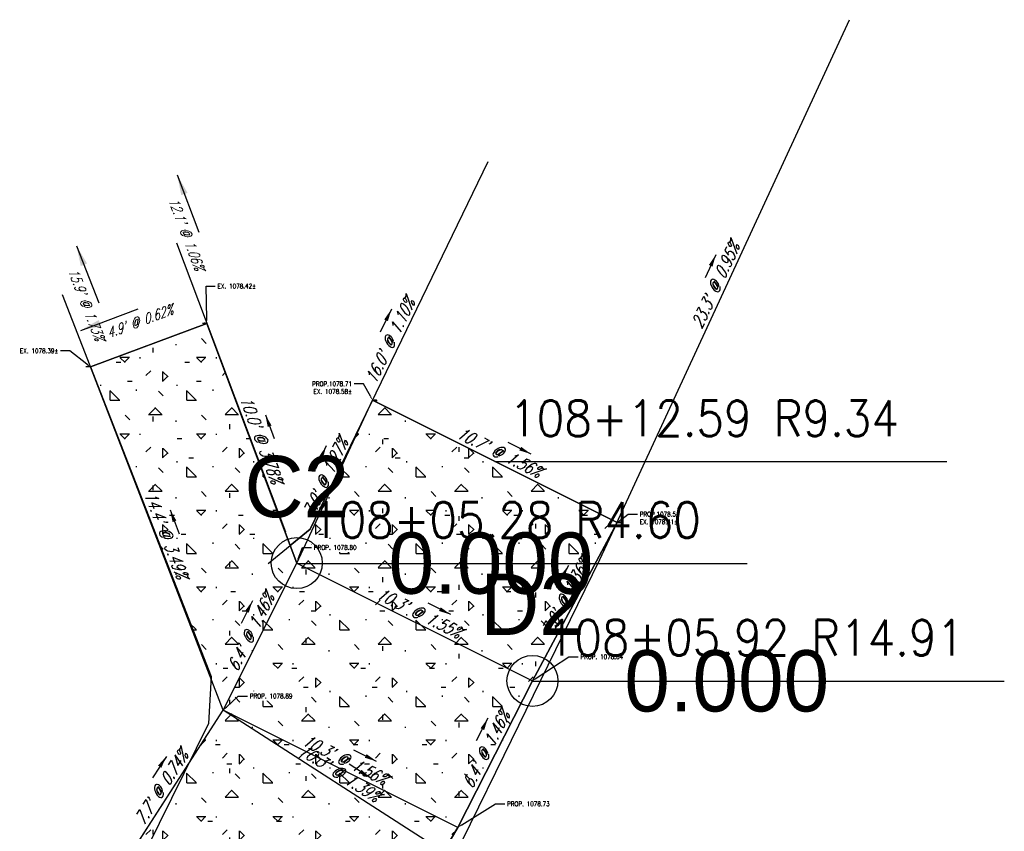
# Model space of a CAD drawing. Extents: x 167754 to 212748, y 396132 to 454338.
# Tile 91 of 147: x 212471 to 212510, y 396493 to 396525. Entities that reach past the tile are written whole.
import ezdxf
from ezdxf import colors
from ezdxf.entities.mleader import LeaderData, LeaderLine
from ezdxf.enums import TextEntityAlignment as Align
from ezdxf.math import Vec2, Vec3

# ---------------------------------------------------------------- set-up
doc = ezdxf.new("R2010")
doc.units = 0
doc.header["$MEASUREMENT"] = 0
doc.layers.get('0').update_dxf_attribs({"linetype": 'CONTINUOUS'})
for name, color, linetype, plot in [('0_3DP_MAT', 181, 'CONTINUOUS', False), ('0_EX. 3DP', 31, 'CONTINUOUS', False), ('0_QUANTITIES_PAVEMENT REMOVED', 130, 'CONTINUOUS', False)]:
    doc.layers.add(name, color=color, linetype=linetype, plot=plot)
for name, color, linetype in [('PNTDESC', 3, 'CONTINUOUS'), ('PNTELEV', 5, 'CONTINUOUS'), ('PNTNO', 7, 'CONTINUOUS'), ('PNTS', 1, 'CONTINUOUS'), ('PV_P_CURB', 3, 'CONTINUOUS'), ('PV_P_CURB_RAMP', 3, 'CONTINUOUS'), ('PV_P_CURB_RAMP_HATCH', 3, 'CONTINUOUS'), ('PV_P_GRADE_BREAKS', 3, 'CONTINUOUS'), ('PV_P_WALK', 3, 'CONTINUOUS'), ('SC_SCRATCH-6', 6, 'CONTINUOUS')]:
    doc.layers.add(name, color=color, linetype=linetype)
doc.styles.add('PTXT', font='TXT')
doc.styles.add('romans', font='romans.shx', dxfattribs={"width": 0.75, "oblique": 22.5})
doc.styles.get("Standard").update_dxf_attribs({"font": 'romans.shx', "width": 0.9})
doc.dimstyles.new('4P', dxfattribs={"dimscale": 4, "dimtxt": 0.14, "dimasz": 0.14, "dimexe": 0.05, "dimexo": 0.05, "dimgap": 0.05, "dimtad": 1, "dimzin": 0, "dimdsep": 46, "dimtxsty": 'romans', "dimcen": 0, "dimdle": 0.1, "dimclrd": 1, "dimclre": 1, "dimclrt": 7, "dimaunit": 1, "dimadec": 4, "dimazin": 0, "dimtfac": 1, "dimtmove": 0, "dimatfit": 2, "dimfxl": 1, "dimtvp": 1, "dimtolj": 1, "dimtzin": 0, "dimarcsym": 0})

# ---------------------------------------------------------------- blocks, each defined once
blk = doc.blocks.new('SPT4')
at = {"color": 0, "linetype": 'Continuous'}
blk.add_circle((0, 0), 0.5, dxfattribs=at)
blk = doc.blocks.new('SRVPNO1')
at = {"layer": 'PNTDESC', "style": 'PTXT'}
blk.add_attdef('DESC2', text='', height=1, dxfattribs=at).set_placement((0, -1.75), align=Align.CENTER)
at = {"layer": 'PNTELEV', "style": 'PTXT'}
blk.add_attdef('ELEV2', (1.5, -0.5), '', height=1, dxfattribs=at)
at = {"layer": 'PNTNO', "style": 'PTXT'}
blk.add_attdef('PT#', text='', height=1, dxfattribs=at).set_placement((0, 0.75), align=Align.CENTER)

msp = doc.modelspace()

# ---------------------------------------------------------------- hatches: boundary and pattern name
at = {"layer": 'PV_P_CURB_RAMP_HATCH', "transparency": 33554495}
h = msp.add_hatch(dxfattribs=at)
h.set_pattern_fill('CONCRE', color=256, scale=3, pattern_type=2)
h.set_pattern_definition([(0, (0, 0), (3, 3), [0.375, -2.625]), (90, (0, 0), (-3, 3), [0.375, -2.625]), (135, (0.375, 0), (-2.999999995, 2e-16), [0.5303301, -3.7123107]), (0, (0.375, 1.6875), (3, 3), [0.375, -2.625]), (45, (0.5625, 1.5), (0, 2.999999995), [0.2651649, -3.9774756]), (135, (0.5625, 1.5), (-2.999999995, 2e-16), [0.2651649, -3.9774756]), (0, (1.5, 2.4375), (3, 3), [0.5303301, -2.4696699]), (45, (1.5, 2.4375), (0, 2.999999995), [0.375, -3.8676408]), (135, (2.0303, 2.4375), (-2.999999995, 2e-16), [0.375, -3.8676408]), (90, (2.0625, 0.75), (-3, 3), [0.375, -2.625]), (45, (2.0625, 0.75), (0, 2.999999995), [0.2651649, -3.9774756]), (135, (2.25, 0.9375), (-2.999999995, 2e-16), [0.2651649, -3.9774756]), (0, (0.375, 0.75), (3, 3), [0.1875, -2.5125]), (0, (2.625, 1.5), (3, 3), [0.1875, -2.5125]), (90, (1.6875, 1.875), (-3, 3), [0.1875, -2.5125]), (135, (2.0625, 0.1875), (-2.999999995, 2e-16), [0.2651649, -3.9774756]), (135, (0.75, 2.25), (-2.999999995, 2e-16), [0.2651649, -3.9774756]), (45, (1.4062, 0.9844), (0, 2.999999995), [0.2651649, -3.9774756]), (90, (1.0312, 0.375), (-3, 3), [0.046875, -2.953125]), (90, (1.172, 1.6406), (-3, 3), [0.046875, -2.953125]), (90, (2.578, 2.1562), (-3, 3), [0.046875, -2.953125]), (90, (2.625, 0.5625), (-3, 3), [0.046875, -2.953125])])
h.paths.add_polyline_path([(212472.137, 396486.526), (212479.435, 396497.849), (212474.223, 396511.312), (212478.787, 396513.02), (212482.316, 396503.619), (212485.291, 396510.002), (212494.879, 396505.215), (212491.56, 396499.003), (212488.679, 396493.234), (212487.233, 396490.337), (212490.641, 396481.304), (212486.053, 396479.579), (212483.943, 396485.765), (212476.634, 396474.406)])

# ---------------------------------------------------------------- linework, layer by layer
at = {"layer": '0_EX. 3DP'}
for points in [[(212481.198, 396503.605, 1078.613), (212482.847, 396504.945, 1078.64), (212489.818, 396519.367, 1078.464)], [(212477.598, 396516.174, 1078.382), (212481.868, 396504.847, 1078.51)], [(212487.808, 396490.708, 1078.678), (212490.444, 396496.085, 1078.57), (212494.205, 396503.757, 1078.422)]]:
    msp.add_polyline3d(points, dxfattribs=at)
at = {"layer": 'PV_P_CURB_RAMP', "elevation": 1078.861}
msp.add_lwpolyline([(212479.427, 396497.855), (212474.223, 396511.312)], dxfattribs=at)

# ---------------------------------------------------------------- texts
at = {"layer": '0_3DP_MAT', "style": 'romans', "oblique": 22.5, "width": 0.75}
for s, height, rotation, p in [("12.1' @ 1.06%", 0.4, 290.6552, (212477.8, 396516.465)), ("23.3' @ 0.95%", 0.48, 65.1921, (212498.952, 396514.409)), ("15.9' @ 1.73%", 0.4, 291.3013, (212473.877, 396513.692)), ("4.9' @ 0.62%", 0.4, 20.517, (212476.225, 396512.915)), ("10.7' @ 1.56%", 0.48, 333.4692, (212490.156, 396507.751)), ("6.4' @ 1.46%", 0.48, 62.9911, (212489.953, 396496.204))]:
    msp.add_text(s, height=height, rotation=rotation, dxfattribs=at).set_placement(p, align=Align.CENTER)
at = {"layer": '0_3DP_MAT', "color": 211, "style": 'romans', "oblique": 22.5, "width": 0.75}
for s, rotation, p in [("10.0' @ 3.78%", 290.5724, (212480.701, 396508.375)), ("7.0' @ 1.27%", 65.0063, (212483.658, 396506.878)), ("14.4' @ 3.49%", 291.1413, (212476.974, 396504.641)), ("7.0' @ 1.36%", 61.8813, (212493.078, 396502.185)), ("10.3' @ 1.55%", 333.4692, (212487.009, 396501.454)), ("6.4' @ 1.46%", 63.3808, (212480.728, 396500.808)), ("10.3' @ 1.56%", 333.4647, (212484.101, 396495.7)), ("10.3' @ 1.39%", 327.2394, (212483.861, 396495.192)), ("7.7' @ 0.74%", 57.2397, (212477.203, 396494.694))]:
    msp.add_text(s, height=0.48, rotation=rotation, dxfattribs=at).set_placement(p, align=Align.CENTER)
at = {"layer": 'SC_SCRATCH-6', "width": 0.9}
msp.add_text('108+12.59 R9.34', height=1.4, dxfattribs=at).set_placement((212490.648, 396509.299), align=Align.MIDDLE_LEFT)

# ---------------------------------------------------------------- leaders
at = {"layer": '0_3DP_MAT'}
for points, override in [([(212477.628, 396518.839), (212478.474, 396516.593)], {"dimscale": 20, "dimtxt": 0.12, "dimasz": 0.04, "dimdec": 2}), ([(212473.678, 396516.063), (212474.55, 396513.827)], {"dimscale": 20, "dimtxt": 0.12, "dimasz": 0.04, "dimdec": 2}), ([(212498.75, 396515.713), (212498.33, 396514.806)], {"dimscale": 20, "dimtxt": 0.12, "dimasz": 0.024, "dimdec": 2}), ([(212473.843, 396512.746), (212476.091, 396513.587)], {"dimscale": 20, "dimtxt": 0.12, "dimasz": 0.04, "dimdec": 2}), ([(212486.027, 396513.572), (212485.592, 396512.672)], {"dimscale": 20, "dimtxt": 0.12, "dimasz": 0.024, "dimdec": 2}), ([(212491.505, 396507.896), (212490.61, 396508.342)], {"dimscale": 20, "dimtxt": 0.12, "dimasz": 0.024, "dimdec": 2}), ([(212489.811, 396497.536), (212489.357, 396496.645)], {"dimscale": 20, "dimtxt": 0.12, "dimasz": 0.024, "dimdec": 2})]:
    msp.add_leader(points, dimstyle='4P', override=override, dxfattribs=at)
at = {"layer": '0_3DP_MAT', "color": 211}
for points in [[(212481.084, 396509.435), (212481.436, 396508.499)], [(212483.474, 396508.214), (212483.052, 396507.308)], [(212477.347, 396505.705), (212477.708, 396504.772)], [(212492.967, 396503.529), (212492.496, 396502.647)], [(212480.577, 396502.139), (212480.129, 396501.245)], [(212488.358, 396501.598), (212487.463, 396502.045)], [(212485.449, 396495.844), (212484.555, 396496.291)], [(212477.201, 396496.043), (212476.66, 396495.202)], [(212485.217, 396495.189), (212484.377, 396495.73)]]:
    msp.add_leader(points, dimstyle='4P', override={"dimscale": 20, "dimtxt": 0.12, "dimasz": 0.024, "dimdec": 2}, dxfattribs=at)
at = {"layer": 'SC_SCRATCH-6', "has_arrowhead": 0}
msp.add_leader([(212490.085, 396507.608), (212490.088, 396507.599), (212507.808, 396507.599)], dimstyle='4P', override={"dimscale": 20, "dimasz": 0.1}, dxfattribs=at)

# ---------------------------------------------------------------- next in the draw order: leaders
at = {"layer": '0_3DP_MAT'}
ml = msp.add_multileader_mtext('Standard', dxfattribs=at)
ml.set_content('EX. 1078.39±', color=256)
ml.set_leader_properties()
ml.build(insert=Vec2(0, 0))
ml.multileader.update_dxf_attribs({"dogleg_length": 0.36, "arrow_head_size": 0.18})
ctx = ml.context
ctx.base_point, ctx.char_height, ctx.arrow_head_size, ctx.landing_gap_size, ctx.plane_origin = Vec3(212471.194, 396511.941, 2146.145), 0.18, 0.18, 0.09, Vec3(212474.351, 396511.174, 2146.145)
ctx.text_align_type = 2
notes = []
notes.append((ctx, [(1, (1, 1, 0), (212473.416, 396511.941, 2146.145), (-1, 0), 0.36, [(0, [(212474.223, 396511.312, 2146.145)], 0, [])])]))
ctx.mtext.insert, ctx.mtext.alignment, ctx.mtext.flow_direction = Vec3(212472.966, 396512.031, 2146.145), 3, 5
ctx.mtext.has_bg_fill, ctx.mtext.bg_color, ctx.mtext.bg_scale_factor, ctx.mtext.bg_transparency, ctx.mtext.use_window_bg_color = 1, -1027028792, 1.5, 0, 1
ml = msp.add_multileader_mtext('Standard', dxfattribs=at)
ml.set_content('PROP.1078.71\\PEX. 1078.58±', color=256)
ml.set_leader_properties()
ml.build(insert=Vec2(0, 0))
ml.multileader.update_dxf_attribs({"dogleg_length": 0.36, "arrow_head_size": 0.18})
ctx = ml.context
ctx.base_point, ctx.char_height, ctx.arrow_head_size, ctx.landing_gap_size, ctx.plane_origin = Vec3(212482.708, 396510.646, 1078.51), 0.18, 0.18, 0.09, Vec3(212485.292, 396510.034, 1078.51)
ctx.text_align_type = 2
notes.append((ctx, [(1, (1, 1, 0), (212484.93, 396510.646, 1078.51), (-1, 0), 0.36, [(0, [(212485.291, 396510.002, 1078.51)], 0, [])])]))
ctx.mtext.insert, ctx.mtext.alignment, ctx.mtext.flow_direction = Vec3(212484.48, 396510.736, 1078.51), 3, 5
ctx.mtext.has_bg_fill, ctx.mtext.bg_color, ctx.mtext.bg_scale_factor, ctx.mtext.bg_transparency, ctx.mtext.use_window_bg_color = 1, -1027028792, 1.5, 0, 1
ml = msp.add_multileader_mtext('Standard', dxfattribs=at)
ml.set_content('PROP.1078.54\\PEX. 1078.41±', color=256)
ml.set_leader_properties()
ml.build(insert=Vec2(0, 0))
ml.multileader.update_dxf_attribs({"dogleg_length": 0.36, "arrow_head_size": 0.18})
ctx = ml.context
ctx.base_point, ctx.char_height, ctx.arrow_head_size, ctx.landing_gap_size, ctx.plane_origin = Vec3(212495.674, 396505.538, 1078.71), 0.18, 0.18, 0.09, Vec3(212494.937, 396505.371, 1078.71)
notes.append((ctx, [(0, (1, 1, 0), (212495.314, 396505.538, 1078.71), (1, 0), 0.36, [(0, [(212494.879, 396505.215, 1078.71)], 0, [])])]))
ctx.mtext.insert, ctx.mtext.flow_direction = Vec3(212495.764, 396505.628, 1078.71), 5
ctx.mtext.has_bg_fill, ctx.mtext.bg_color, ctx.mtext.bg_scale_factor, ctx.mtext.bg_transparency, ctx.mtext.use_window_bg_color = 1, -1027028792, 1.5, 0, 1
ml = msp.add_multileader_mtext('Standard', dxfattribs=at)
ml.set_content('PROP. 1078.80', color=256)
ml.set_leader_properties()
ml.build(insert=Vec2(0, 0))
ml.multileader.update_dxf_attribs({"dogleg_length": 0.36, "arrow_head_size": 0.18})
ctx = ml.context
ctx.base_point, ctx.char_height, ctx.arrow_head_size, ctx.landing_gap_size, ctx.plane_origin = Vec3(212482.898, 396504.234, 1078.509), 0.18, 0.18, 0.09, Vec3(212482.162, 396504.068, 1078.509)
notes.append((ctx, [(0, (1, 1, 0), (212482.538, 396504.234, 1078.509), (1, 0), 0.36, [(0, [(212482.316, 396503.619, 1078.509)], 0, [])])]))
ctx.mtext.insert, ctx.mtext.width, ctx.mtext.flow_direction = Vec3(212482.988, 396504.324, 1078.509), 1.84371, 5
ctx.mtext.has_bg_fill, ctx.mtext.bg_color, ctx.mtext.bg_scale_factor, ctx.mtext.bg_transparency, ctx.mtext.use_window_bg_color = 1, -1027028792, 1.5, 0, 1
ml = msp.add_multileader_mtext('Standard', dxfattribs=at)
ml.set_content('PROP. 1078.89', color=256)
ml.set_leader_properties()
ml.build(insert=Vec2(0, 0))
ml.multileader.update_dxf_attribs({"dogleg_length": 0.36, "arrow_head_size": 0.18})
ctx = ml.context
ctx.base_point, ctx.char_height, ctx.arrow_head_size, ctx.landing_gap_size, ctx.plane_origin = Vec3(212480.383, 396498.406, -0.18), 0.18, 0.18, 0.09, Vec3(212479.275, 396498.316, -0.18)
notes.append((ctx, [(0, (1, 1, 0), (212480.023, 396498.406, -0.18), (1, 0), 0.36, [(0, [(212479.435, 396497.849, -0.18)], 0, [])])]))
ctx.mtext.insert, ctx.mtext.width, ctx.mtext.flow_direction = Vec3(212480.473, 396498.496, -0.18), 1.97795, 5
ctx.mtext.has_bg_fill, ctx.mtext.bg_color, ctx.mtext.bg_scale_factor, ctx.mtext.bg_transparency, ctx.mtext.use_window_bg_color = 1, -1027028792, 1.5, 0, 1
for ctx, leaders in notes:
    for number, flags, end, landing, length, lines in leaders:
        leader = LeaderData()
        leader.index, (leader.has_last_leader_line, leader.has_dogleg_vector, leader.attachment_direction) = number, flags
        leader.last_leader_point, leader.dogleg_vector, leader.dogleg_length = Vec3(end), Vec3(landing), length
        for number, points, colour, breaks in lines:
            line = LeaderLine()
            line.index, line.vertices, line.color, line.breaks = number, Vec3.list(points), colors.encode_raw_color(colour), breaks
            leader.lines.append(line)
        ctx.leaders.append(leader)

# ---------------------------------------------------------------- next in the draw order: linework, layer by layer
at = {"layer": '0_3DP_MAT', "color": 211}
for points in [[(212479.427, 396497.855, 1078.893), (212474.223, 396511.312, 1078.39)], [(212482.316, 396503.619, 1078.799), (212485.291, 396510.002, 1078.71)], [(212491.56, 396499.003, 1078.639), (212494.879, 396505.215, 1078.543)], [(212479.427, 396497.855, 1078.893), (212482.316, 396503.619, 1078.799)], [(212475.248, 396491.36, 1078.951), (212479.427, 396497.855, 1078.893)], [(212488.122, 396492.26, 1078.749), (212479.427, 396497.855, 1078.893)]]:
    msp.add_polyline3d(points, dxfattribs=at)
at = {"layer": '0_3DP_MAT'}
msp.add_polyline3d([(212485.291, 396510.002, 1078.71), (212494.879, 396505.215, 1078.543)], dxfattribs=at)
at = {"layer": '0_EX. 3DP'}
for points in [[(212494.205, 396503.757, 1078.422), (212503.99, 396524.926, 1078.201)], [(212473.118, 396514.146, 1078.34), (212478.884, 396499.358, 1078.614)]]:
    msp.add_polyline3d(points, dxfattribs=at)
at = {"layer": 'PNTS'}
msp.add_point((212482.316, 396503.619), dxfattribs=at)
at = {"layer": 'PV_P_CURB', "elevation": 1078.976}
msp.add_lwpolyline([(212472.137, 396486.526), (212479.427, 396497.855)], dxfattribs=at)
at = {"layer": 'PV_P_CURB_RAMP', "color": 3, "elevation": 1078.976}
for points in [[(212482.316, 396503.619), (212485.291, 396510.002)], [(212472.137, 396486.526), (212479.427, 396497.855)]]:
    msp.add_lwpolyline(points, dxfattribs=at)
at = {"layer": 'PV_P_CURB_RAMP'}
for points, elevation in [([(212485.291, 396510.002), (212494.879, 396505.215)], 1078.593), ([(212494.879, 396505.215), (212491.56, 396499.003), (212488.631, 396493.259), (212487.105, 396490.678)], 1078.625), ([(212479.427, 396497.855), (212482.316, 396503.619)], -0.18)]:
    msp.add_lwpolyline(points, dxfattribs=dict(at, elevation=elevation))

# ---------------------------------------------------------------- next in the draw order: block references
at = {"layer": 'PNTS', "xscale": 2.4, "yscale": 2.4, "zscale": 2.4}
msp.add_blockref('SRVPNO1', (212482.316, 396503.619), dxfattribs=at).add_auto_attribs({'PT#': 'C2', 'ELEV2': '0.000'})
at = {"layer": 'PNTS', "xscale": 2, "yscale": 2, "zscale": 2}
msp.add_blockref('SPT4', (212482.316, 396503.619), dxfattribs=at)

# ---------------------------------------------------------------- next in the draw order: texts
at = {"layer": '0_3DP_MAT', "style": 'romans', "oblique": 22.5, "width": 0.75}
msp.add_text("16.0' @ 1.10%", height=0.48, rotation=64.2028, dxfattribs=at).set_placement((212486.188, 396512.226), align=Align.CENTER)
at = {"layer": 'SC_SCRATCH-6', "width": 0.9}
msp.add_text('108+07.89 L6.26', height=0.014, dxfattribs=at).set_placement((212474.217, 396511.329, 1056.999), align=Align.MIDDLE_RIGHT)
for s, height, p in [('108+12.28 R3.99', 0.014, (212485.297, 396510.018, 1067.725)), ('108+05.28 R4.60', 1.4, (212482.878, 396505.309)), ('108+12.90 R14.69', 0.014, (212494.884, 396505.232))]:
    msp.add_text(s, height=height, dxfattribs=at).set_placement(p, align=Align.MIDDLE_LEFT)

# ---------------------------------------------------------------- next in the draw order: leaders
at = {"layer": 'SC_SCRATCH-6', "has_arrowhead": 0}
for points in [[(212474.223, 396511.312, 1056.999), (212474.223, 396511.312, 1056.999), (212474.049, 396511.312, 1056.999)], [(212485.291, 396510.002, 1067.725), (212485.291, 396510.001, 1067.725), (212485.467, 396510.001, 1067.725)], [(212494.879, 396505.215), (212494.879, 396505.215), (212495.067, 396505.215)], [(212482.316, 396503.619), (212482.318, 396503.609), (212499.978, 396503.609)]]:
    msp.add_leader(points, dimstyle='4P', override={"dimscale": 20, "dimasz": 0.1}, dxfattribs=at)

# ---------------------------------------------------------------- next in the draw order: leaders
at = {"layer": '0_3DP_MAT'}
ml = msp.add_multileader_mtext('Standard', dxfattribs=at)
ml.set_content('EX. 1078.42±', color=256)
ml.set_leader_properties()
ml.build(insert=Vec2(0, 0))
ml.multileader.update_dxf_attribs({"dogleg_length": 0.36, "arrow_head_size": 0.18})
ctx = ml.context
ctx.base_point, ctx.char_height, ctx.arrow_head_size, ctx.landing_gap_size, ctx.plane_origin = Vec3(212479.122, 396514.479, 1078.787), 0.18, 0.18, 0.09, Vec3(212478.866, 396512.863, 1078.787)
notes = []
notes.append((ctx, [(0, (1, 1, 0), (212478.762, 396514.479, 1078.787), (1, 0), 0.36, [(0, [(212478.787, 396513.02, 1078.787)], 0, [])])]))
ctx.mtext.insert, ctx.mtext.flow_direction = Vec3(212479.212, 396514.569, 1078.787), 5
ctx.mtext.has_bg_fill, ctx.mtext.bg_color, ctx.mtext.bg_scale_factor, ctx.mtext.bg_transparency, ctx.mtext.use_window_bg_color = 1, -1027028792, 1.5, 0, 1
ml = msp.add_multileader_mtext('Standard', dxfattribs=at)
ml.set_content('PROP. 1078.64', color=256)
ml.set_leader_properties()
ml.build(insert=Vec2(0, 0))
ml.multileader.update_dxf_attribs({"dogleg_length": 0.36, "arrow_head_size": 0.18})
ctx = ml.context
ctx.base_point, ctx.char_height, ctx.arrow_head_size, ctx.landing_gap_size, ctx.plane_origin = Vec3(212493.351, 396499.948), 0.18, 0.18, 0.09, Vec3(212491.757, 396498.506)
notes.append((ctx, [(0, (1, 1, 0), (212492.991, 396499.948), (1, 0), 0.36, [(0, [(212491.56, 396499.003)], 0, [])])]))
ctx.mtext.insert, ctx.mtext.flow_direction = Vec3(212493.441, 396500.038), 5
ctx.mtext.has_bg_fill, ctx.mtext.bg_color, ctx.mtext.bg_scale_factor, ctx.mtext.bg_transparency, ctx.mtext.use_window_bg_color = 1, -1027028792, 1.5, 0, 1
ml = msp.add_multileader_mtext('Standard', dxfattribs=at)
ml.set_content('PROP. 1078.73', color=256)
ml.set_leader_properties()
ml.build(insert=Vec2(0, 0))
ml.multileader.update_dxf_attribs({"dogleg_length": 0.36, "arrow_head_size": 0.18})
ctx = ml.context
ctx.base_point, ctx.char_height, ctx.arrow_head_size, ctx.landing_gap_size, ctx.plane_origin = Vec3(212490.471, 396494.179, 1078.726), 0.18, 0.18, 0.09, Vec3(212488.876, 396492.737, 1078.726)
notes.append((ctx, [(0, (1, 1, 0), (212490.111, 396494.179, 1078.726), (1, 0), 0.36, [(0, [(212488.631, 396493.259, 1078.726)], 0, [])])]))
ctx.mtext.insert, ctx.mtext.flow_direction = Vec3(212490.561, 396494.269, 1078.726), 5
ctx.mtext.has_bg_fill, ctx.mtext.bg_color, ctx.mtext.bg_scale_factor, ctx.mtext.bg_transparency, ctx.mtext.use_window_bg_color = 1, -1027028792, 1.5, 0, 1
for ctx, leaders in notes:
    for number, flags, end, landing, length, lines in leaders:
        leader = LeaderData()
        leader.index, (leader.has_last_leader_line, leader.has_dogleg_vector, leader.attachment_direction) = number, flags
        leader.last_leader_point, leader.dogleg_vector, leader.dogleg_length = Vec3(end), Vec3(landing), length
        for number, points, colour, breaks in lines:
            line = LeaderLine()
            line.index, line.vertices, line.color, line.breaks = number, Vec3.list(points), colors.encode_raw_color(colour), breaks
            leader.lines.append(line)
        ctx.leaders.append(leader)

# ---------------------------------------------------------------- next in the draw order: linework, layer by layer
at = {"layer": '0_3DP_MAT', "elevation": 1067.675}
msp.add_lwpolyline([(212478.787, 396513.02), (212474.223, 396511.312)], dxfattribs=at)
at = {"layer": '0_3DP_MAT'}
msp.add_polyline3d([(212474.223, 396511.312, 1078.39), (212478.787, 396513.02, 1078.42)], dxfattribs=at)
at = {"layer": '0_3DP_MAT', "color": 211}
for points in [[(212478.787, 396513.02, 1078.42), (212482.316, 396503.619, 1078.799)], [(212482.316, 396503.619, 1078.799), (212491.56, 396499.003, 1078.639)], [(212482.233, 396483.108, 1078.908), (212483.943, 396485.765, 1078.862), (212487.105, 396490.678, 1078.777), (212488.631, 396493.259, 1078.733), (212491.56, 396499.003, 1078.639)], [(212488.631, 396493.259, 1078.733), (212479.427, 396497.855, 1078.893)]]:
    msp.add_polyline3d(points, dxfattribs=at)
at = {"layer": '0_QUANTITIES_PAVEMENT REMOVED'}
msp.add_lwpolyline([(212477.5, 396472.08), (212482.016, 396479.97), (212484.234, 396484.385), (212486.053, 396479.579), (212490.641, 396481.304), (212487.507, 396489.641), (212487.808, 396490.708), (212490.444, 396496.085), (212494.205, 396503.757), (212494.879, 396505.215), (212485.291, 396510.002), (212482.847, 396504.945), (212482.058, 396504.304), (212478.787, 396513.02), (212474.223, 396511.312), (212478.956, 396499.173), (212478.855, 396497.332), (212474.988, 396489.484), (212472.742, 396484.925), (212475.351, 396478.014), (212477.5, 396472.08)], dxfattribs=at)
at = {"layer": 'PNTS'}
msp.add_point((212491.56, 396499.003), dxfattribs=at)
at = {"layer": 'PV_P_CURB_RAMP', "elevation": 1078.509}
msp.add_lwpolyline([(212482.316, 396503.619), (212478.787, 396513.02)], dxfattribs=at)
at = {"layer": 'PV_P_GRADE_BREAKS'}
for points, elevation in [([(212482.316, 396503.619), (212491.56, 396499.003)], 1078.8), ([(212488.631, 396493.259), (212479.427, 396497.855)], 1078.733)]:
    msp.add_lwpolyline(points, dxfattribs=dict(at, elevation=elevation))
at = {"layer": 'PV_P_WALK'}
msp.add_lwpolyline([(212478.787, 396513.02), (212474.223, 396511.312)], dxfattribs=at)

# ---------------------------------------------------------------- next in the draw order: block references
at = {"layer": 'PNTS', "xscale": 2.4, "yscale": 2.4, "zscale": 2.4}
msp.add_blockref('SRVPNO1', (212491.56, 396499.003), dxfattribs=at).add_auto_attribs({'PT#': 'D2', 'ELEV2': '0.000'})
at = {"layer": 'PNTS', "xscale": 2, "yscale": 2, "zscale": 2}
msp.add_blockref('SPT4', (212491.56, 396499.003), dxfattribs=at)

# ---------------------------------------------------------------- next in the draw order: texts
at = {"layer": 'SC_SCRATCH-6', "width": 0.9}
msp.add_text('108+11.66 L3.15', height=0.014, dxfattribs=at).set_placement((212478.781, 396513.037), align=Align.MIDDLE_RIGHT)
msp.add_text('108+05.92 R14.91', height=1.4, dxfattribs=at).set_placement((212492.122, 396500.694), align=Align.MIDDLE_LEFT)

# ---------------------------------------------------------------- next in the draw order: leaders
at = {"layer": 'SC_SCRATCH-6', "has_arrowhead": 0}
for points in [[(212478.787, 396513.02), (212478.787, 396513.02), (212478.613, 396513.02)], [(212491.56, 396499.003), (212491.562, 396498.994), (212510.062, 396498.994)]]:
    msp.add_leader(points, dimstyle='4P', override={"dimscale": 20, "dimasz": 0.1}, dxfattribs=at)

doc.saveas('drawing.dxf')
